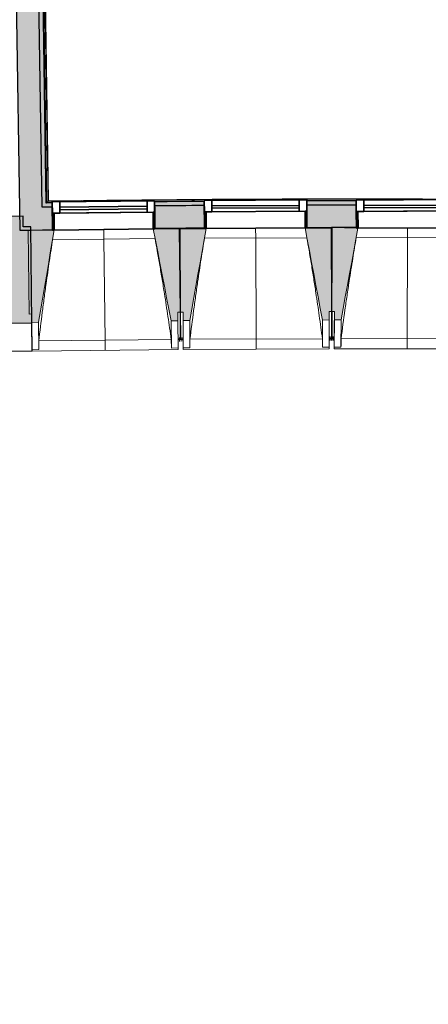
# Model space of a CAD drawing. Header units: centimetres. Extents: x -3926 to 10306, y -31136 to 469.
# Tile 2 of 148: x -2325 to -2081, y -2516 to -1928. Entities that reach past the tile are written whole.
import ezdxf

# ---------------------------------------------------------------- set-up
doc = ezdxf.new("R2010")
doc.units = ezdxf.units.CM
doc.linetypes.add('Tiret_2_', pattern=[0.25, 0.125, -0.125])
for name, color, linetype, lineweight in [('0-1', 7, 'Continuous', 5), ('COTGEN', 7, 'Continuous', 30), ('COTGEN-50', 7, 'Continuous', 30), ('MENUISERIES', 7, 'Continuous', 18), ('MENUISERIES-1', 7, 'Continuous', 25), ('MUR', 7, 'Continuous', 25), ('MUR_C', 7, 'Continuous', 25), ('OSSATURE', 7, 'Continuous', 18), ('OSSATURE_C', 7, 'Continuous', 18), ('SERRU', 7, 'Continuous', 18), ('SERRU-traverse', 7, 'Continuous', 18), ('SOL', 7, 'Continuous', 25), ('Z', 7, 'Continuous', 18)]:
    doc.layers.add(name, color=color, linetype=linetype, lineweight=lineweight)
doc.layers.add('A-ANNO-NPLT', color=7, linetype='Continuous', lineweight=25, plot=False)
for name, color, linetype, lineweight, true_color in [('A-GLAZ-GLAS', 7, 'Continuous', 25, 0x5c63b1), ('ANNOTATIONS-6', 4, 'Tiret_2_', 100, 0x00ffff), ('HACHURE-1', 7, 'Continuous', 25, 0x787878), ('HACHURE_C-1', 6, 'Continuous', 25, 0xff00ff), ('HACHURE_C-2', 6, 'Continuous', 5, 0xff00ff), ('MENUISERIES-2', 7, 'Continuous', 25, 0x5c63b1), ('MUR-1', 5, 'Continuous', 25, 0x0000ff), ('MUR_C-1', 6, 'Continuous', 25, 0xff00ff), ('OSSATURE-1', 7, 'Continuous', 5, 0x787878), ('OSSATURE-2', 5, 'Continuous', 25, 0x0000ff)]:
    doc.layers.add(name, color=color, linetype=linetype, lineweight=lineweight, true_color=true_color)
doc.styles.add('Trebuchet MS_1', font='trebuc.ttf', dxfattribs={"height": 12})
doc.dimstyles.new('Cotes_linéaires', dxfattribs={"dimscale": 30.48, "dimtxt": 12.371411, "dimasz": 0.520833, "dimexe": 0.328084, "dimexo": 0, "dimgap": 0.246063, "dimtad": 1, "dimlfac": 0.01, "dimrnd": 0.01, "dimzin": 0, "dimdsep": 46, "dimtxsty": 'Trebuchet MS_1', "dimblk1": 'OBLIQUE', "dimblk2": 'OBLIQUE', "dimsah": 1, "dimcen": 0.09, "dimazin": 0, "dimtfac": 1, "dimtdec": 4, "dimtix": 1, "dimtmove": 0, "dimatfit": 3, "dimfxl": 1, "dimtvp": 1, "dimtfill": 1, "dimtolj": 1, "dimtzin": 0, "dimarcsym": 2})

# ---------------------------------------------------------------- blocks, each defined once
blk = doc.blocks.new('XXX_VIDE FENETRE - 590-389517-2021_015_1113_DCE_1_100_N0_cloison')
at = {"layer": 'A-ANNO-NPLT'}
for p, q in [((-30.51, 0), (-30.51, -10)), ((-29.51, 0), (-30.51, 0)), ((-29.51, -10), (-29.51, 0)), ((30.51, 0), (29.51, 0)), ((29.51, 0), (29.51, -10)), ((30.51, -10), (30.51, 0)), ((-30.51, -10), (-29.51, -10)), ((-26.01, -10), (-30.51, -10)), ((-30.51, -10), (-30.51, -16.75)), ((-26.01, -16.75), (-26.01, -10)), ((26.01, -10), (26.01, -16.75)), ((30.51, -10), (26.01, -10)), ((29.51, -10), (30.51, -10)), ((30.51, -16.75), (30.51, -10)), ((-30.51, -16.75), (-26.01, -16.75)), ((26.01, -16.75), (30.51, -16.75))]:
    blk.add_line(p, q, dxfattribs=at)
at = {"layer": 'A-GLAZ-GLAS'}
for p, q in [((26.01, -12), (-26.01, -12)), ((-26.01, -12), (-26.01, -13.5)), ((-26.01, -13.5), (26.01, -13.5)), ((26.01, -13.5), (26.01, -12))]:
    blk.add_line(p, q, dxfattribs=at)
at = {"layer": 'MENUISERIES-1'}
for p, q in [((-29.51, 0), (29.51, 0)), ((29.51, 0), (-29.51, 0)), ((-30.51, -10), (-30.51, -0.07)), ((-29.51, -0.07), (-29.51, -10)), ((29.51, -10), (29.51, -0.07)), ((30.51, -0.07), (30.51, -10)), ((30.51, -10), (-30.51, -10)), ((-30.51, -16.75), (-30.51, -10)), ((-30.51, -10), (30.51, -10)), ((-29.51, -10), (29.51, -10)), ((-26.01, -10), (-26.01, -16.75)), ((26.01, -10), (-26.01, -10)), ((26.01, -16.75), (26.01, -10)), ((30.51, -10), (30.51, -16.75)), ((30.51, -16.75), (-30.51, -16.75)), ((-26.01, -16.75), (26.01, -16.75))]:
    blk.add_line(p, q, dxfattribs=at)
at = {"layer": 'MENUISERIES-2'}
for p, q in [((-26.01, -13.5), (-26.01, -12)), ((-26.01, -12), (26.01, -12)), ((26.01, -13.5), (-26.01, -13.5)), ((26.01, -12), (26.01, -13.5))]:
    blk.add_line(p, q, dxfattribs=at)
blk = doc.blocks.new('XXX_VIDE FENETRE - 590-V12-2021_015_1113_DCE_1_100_N0_cloison')
at = {"layer": 'A-ANNO-NPLT'}
for p, q in [((-30.51, 0), (-30.51, -10)), ((-29.51, 0), (-30.51, 0)), ((-29.51, -10), (-29.51, 0)), ((30.51, 0), (29.51, 0)), ((29.51, 0), (29.51, -10)), ((30.51, -10), (30.51, 0)), ((-30.51, -10), (-29.51, -10)), ((-26.01, -10), (-30.51, -10)), ((-30.51, -10), (-30.51, -16.75)), ((-26.01, -16.75), (-26.01, -10)), ((26.01, -10), (26.01, -16.75)), ((30.51, -10), (26.01, -10)), ((29.51, -10), (30.51, -10)), ((30.51, -16.75), (30.51, -10)), ((-30.51, -16.75), (-26.01, -16.75)), ((26.01, -16.75), (30.51, -16.75))]:
    blk.add_line(p, q, dxfattribs=at)
at = {"layer": 'A-GLAZ-GLAS'}
for p, q in [((26.01, -12), (-26.01, -12)), ((-26.01, -12), (-26.01, -13.5)), ((-26.01, -13.5), (26.01, -13.5)), ((26.01, -13.5), (26.01, -12))]:
    blk.add_line(p, q, dxfattribs=at)
at = {"layer": 'MENUISERIES-1'}
for p, q in [((-30.51, 0), (29.55, 0)), ((-30.51, -10), (-30.51, 0)), ((-29.51, 0), (-29.51, -10)), ((29.51, 0), (-29.51, 0)), ((29.51, -0.21), (29.51, 0)), ((29.51, -10), (29.51, -0.27)), ((30.51, -0.28), (30.51, -10)), ((30.51, -10), (-30.51, -10)), ((-30.51, -16.75), (-30.51, -10)), ((-30.51, -10), (30.51, -10)), ((-29.51, -10), (29.51, -10)), ((-26.01, -10), (-26.01, -16.75)), ((26.01, -10), (-26.01, -10)), ((26.01, -16.75), (26.01, -10)), ((30.51, -10), (30.51, -16.75)), ((30.51, -16.75), (-30.51, -16.75)), ((-26.01, -16.75), (26.01, -16.75))]:
    blk.add_line(p, q, dxfattribs=at)
at = {"layer": 'MENUISERIES-2'}
for p, q in [((-26.01, -13.5), (-26.01, -12)), ((-26.01, -12), (26.01, -12)), ((26.01, -13.5), (-26.01, -13.5)), ((26.01, -12), (26.01, -13.5))]:
    blk.add_line(p, q, dxfattribs=at)
blk = doc.blocks.new('Garde-corps - Garde-corps-505471-2021_015_1113_DCE_1_100_N0_cloison')
at = {"layer": 'SERRU-traverse'}
for p, q in [((-2308.9, -2037.77), (-2318.27, -1427.14)), ((-2318.27, -1427.14), (-2308.9, -2037.77)), ((-2308.6, -2037.46), (-2317.96, -1427.43)), ((-2308.6, -2037.46), (-2317.96, -1427.43)), ((-2307.9, -2036.74), (-2317.24, -1428.14)), ((-2307.73, -2036.56), (-2317.06, -1428.31)), ((-2307.57, -2036.39), (-2316.89, -1428.47)), ((-2305.38, -2037.42), (-2308.6, -2037.46)), ((-2305.38, -2037.45), (-2308.6, -2037.46)), ((-2288.19, -2036.14), (-2307.57, -2036.4)), ((-2249.69, -2036.18), (-2307.57, -2036.39)), ((-2219.48, -2036.79), (-2220.61, -2036.8)), ((-2220.61, -2036.8), (-2219.48, -2036.79)), ((-2124.24, -2036.13), (-2142.14, -2036.15)), ((-2130.53, -2036.43), (-2131.75, -2036.43)), ((-2131.75, -2036.43), (-2130.53, -2036.43))]:
    blk.add_line(p, q, dxfattribs=at)
at = {"layer": 'SERRU-traverse', "flags": 128}
for points in [[(-2308.9, -2037.77), (-2308.56, -2037.41), (-2308.21, -2037.06)], [(-2308.6, -2037.46), (-2308.61, -2037.47), (-2308.64, -2037.5), (-2308.68, -2037.54), (-2308.73, -2037.6), (-2308.79, -2037.65), (-2308.84, -2037.71), (-2308.9, -2037.77)], [(-2307.9, -2036.74), (-2308.25, -2037.1), (-2308.6, -2037.46)], [(-2307.57, -2036.39), (-2307.57, -2036.4), (-2307.58, -2036.4), (-2307.59, -2036.42), (-2307.61, -2036.44), (-2307.63, -2036.46), (-2307.65, -2036.48), (-2307.67, -2036.5), (-2307.69, -2036.52), (-2307.71, -2036.54), (-2307.73, -2036.56)]]:
    blk.add_lwpolyline(points, dxfattribs=at)
at = {"layer": 'SERRU-traverse'}
for radius, start, end in [(13044.68, 87.310169, 90.815427), (13044.86, 89.835073, 90.814662), (13043.97, 90.406296, 90.536372)]:
    blk.add_arc((-2122.26, -15080.1), radius, start, end, dxfattribs=at)
blk = doc.blocks.new('B02_ARC_rvt-1-2021_015_1113_DCE_1_100_N0_cloison')
at = {"layer": 'HACHURE_C-1'}
blk.add_hatch(color=256, dxfattribs=at).paths.add_polyline_path([(-2324.65, -2054), (-2311.15, -2053.8), (-2320.8, -1424.67), (-2334.3, -1424.86), (-2324.68, -2051.86)])
h = blk.add_hatch(color=256, dxfattribs=at)
h.paths.add_polyline_path([(-1055.15, -2096.21), (-1054.05, -2082.75), (-1068.54, -2081.57), (-1069.6, -2095.03), (-1061.29, -2095.7)])
h.paths.add_polyline_path([(-1130.43, -2090.24), (-1129.37, -2076.78), (-1158.42, -2074.6), (-1159.38, -2088.06), (-1130.44, -2090.24)])
h.paths.add_polyline_path([(-1220.25, -2083.69), (-1219.28, -2070.23), (-1248.86, -2068.21), (-1249.74, -2081.68), (-1220.26, -2083.69)])
h.paths.add_polyline_path([(-1310.63, -2077.74), (-1309.76, -2064.27), (-1339.28, -2062.46), (-1340.06, -2075.93), (-1310.63, -2077.74)])
h.paths.add_polyline_path([(-1400.97, -2072.41), (-1400.2, -2058.94), (-1429.63, -2057.34), (-1430.31, -2070.82), (-1400.98, -2072.41)])
h.paths.add_polyline_path([(-1491.26, -2067.72), (-1490.57, -2054.24), (-1520.06, -2052.84), (-1520.66, -2066.33), (-1491.26, -2067.72)])
h.paths.add_polyline_path([(-1581.62, -2063.65), (-1581.03, -2050.17), (-1610.53, -2048.97), (-1611.03, -2062.46), (-1581.62, -2063.65)])
h.paths.add_polyline_path([(-1672.01, -2060.21), (-1671.51, -2046.72), (-1701.02, -2045.74), (-1701.42, -2059.23), (-1672.01, -2060.21)])
h.paths.add_polyline_path([(-1762.41, -2057.4), (-1762.01, -2043.91), (-1791.53, -2043.12), (-1791.84, -2056.62), (-1762.42, -2057.4)])
h.paths.add_polyline_path([(-1852.84, -2055.22), (-1852.53, -2041.72), (-1882.05, -2041.14), (-1882.27, -2054.64), (-1852.84, -2055.22)])
h.paths.add_polyline_path([(-2311.15, -2053.8), (-2305.19, -2053.71), (-2305.39, -2040.22), (-2311.36, -2040.3), (-2311.18, -2051.86)])
h.paths.add_polyline_path([(-1943.28, -2053.66), (-1943.12, -2040.16), (-1972.5, -2039.79), (-1972.62, -2053.29), (-1943.28, -2053.66)])
h.paths.add_polyline_path([(-2244.18, -2053), (-2214.68, -2052.76), (-2214.76, -2039.26), (-2244.33, -2039.5), (-2244.19, -2051.86)])
h.paths.add_polyline_path([(-2033.64, -2052.73), (-2033.55, -2039.23), (-2063.2, -2039.06), (-2063.14, -2052.56), (-2033.64, -2052.73)])
h.paths.add_polyline_path([(-2153.66, -2052.47), (-2124.16, -2052.43), (-2124.24, -2038.93), (-2153.72, -2038.97), (-2153.66, -2051.86)])
at = {"layer": 'HACHURE_C-2'}
blk.add_hatch(color=256, dxfattribs=at).paths.add_polyline_path([(-2311.36, -2040.3), (-2308.86, -2040.27), (-2318.27, -1427.14), (-2320.77, -1427.17), (-2311.4, -2037.77)])
h = blk.add_hatch(color=256, dxfattribs=at)
h.paths.add_polyline_path([(-1054.05, -2082.75), (-1053.84, -2080.26), (-1068.34, -2079.08), (-1068.54, -2081.57), (-1061.09, -2082.18)])
h.paths.add_polyline_path([(-1129.37, -2076.78), (-1129.17, -2074.29), (-1158.24, -2072.1), (-1158.42, -2074.6), (-1129.65, -2076.76)])
h.paths.add_polyline_path([(-1219.28, -2070.23), (-1219.1, -2067.74), (-1248.7, -2065.71), (-1248.86, -2068.21), (-1219.54, -2070.21)])
h.paths.add_polyline_path([(-1309.76, -2064.27), (-1309.59, -2061.77), (-1339.13, -2059.96), (-1339.28, -2062.46), (-1309.99, -2064.25)])
h.paths.add_polyline_path([(-1400.2, -2058.94), (-1400.05, -2056.44), (-1429.5, -2054.84), (-1429.63, -2057.34), (-1400.4, -2058.92)])
h.paths.add_polyline_path([(-1490.57, -2054.24), (-1490.44, -2051.74), (-1500.91, -2051.27), (-1501.11, -2053.73), (-1490.75, -2054.23)])
h.paths.add_polyline_path([(-1508.11, -2053.4), (-1507.9, -2050.91), (-1519.95, -2050.34), (-1520.06, -2052.84), (-1508.53, -2053.38)])
h.paths.add_polyline_path([(-1581.03, -2050.17), (-1580.92, -2047.67), (-1610.44, -2046.48), (-1610.53, -2048.97), (-1581.18, -2050.16)])
h.paths.add_polyline_path([(-1671.51, -2046.72), (-1671.41, -2044.22), (-1700.94, -2043.24), (-1701.02, -2045.74), (-1671.64, -2046.72)])
h.paths.add_polyline_path([(-1762.01, -2043.91), (-1761.94, -2041.41), (-1791.47, -2040.63), (-1791.53, -2043.12), (-1762.12, -2043.9)])
h.paths.add_polyline_path([(-1852.53, -2041.72), (-1852.53, -2039.22), (-1882.01, -2038.64), (-1882, -2041.14), (-1852.61, -2041.72)])
h.paths.add_polyline_path([(-2308.86, -2040.27), (-2305.35, -2040.22), (-2305.39, -2037.72), (-2308.9, -2037.77)])
h.paths.add_polyline_path([(-1943.06, -2040.16), (-1943.06, -2037.66), (-1972.48, -2037.29), (-1972.47, -2039.79), (-1943.12, -2040.16)])
h.paths.add_polyline_path([(-2244.33, -2039.5), (-2214.74, -2039.26), (-2214.76, -2036.76), (-2244.36, -2037)])
h.paths.add_polyline_path([(-2033.52, -2039.23), (-2033.55, -2036.73), (-2063.21, -2036.56), (-2063.19, -2039.06), (-2033.55, -2039.23)])
h.paths.add_polyline_path([(-2153.72, -2038.97), (-2124.22, -2038.93), (-2124.24, -2036.43), (-2153.73, -2036.47)])
at = {"layer": 'MUR'}
for p, q in [((-2305.38, -2037.72), (-2305.19, -2053.71)), ((-2244.18, -2053), (-2244.36, -2037)), ((-2214.75, -2036.76), (-2214.68, -2052.76)), ((-2153.66, -2052.47), (-2153.73, -2036.47)), ((-2124.24, -2036.43), (-2124.16, -2052.43))]:
    blk.add_line(p, q, dxfattribs=at)
at = {"layer": 'MUR_C-1'}
for p, q in [((-2311.36, -2040.3), (-2320.77, -1427.17)), ((-2308.9, -2037.77), (-2318.27, -1427.14)), ((-2334.26, -1427.36), (-2324.65, -2054)), ((-2305.38, -2037.72), (-2308.9, -2037.77)), ((-2305.19, -2053.71), (-2305.38, -2037.72)), ((-2244.36, -2037), (-2244.18, -2053)), ((-2214.68, -2052.76), (-2214.75, -2036.76)), ((-2153.73, -2036.47), (-2153.66, -2052.47)), ((-2124.16, -2052.43), (-2124.24, -2036.43)), ((-2305.35, -2040.22), (-2308.86, -2040.27)), ((-2308.65, -2053.76), (-2305.19, -2053.71))]:
    blk.add_line(p, q, dxfattribs=at)
at = {"layer": 'MUR_C-1', "flags": 128}
for points in [[(-2308.86, -2040.27), (-2310.11, -2040.28), (-2311.36, -2040.3)], [(-2324.65, -2054), (-2317.9, -2053.9), (-2311.15, -2053.8)], [(-2311.15, -2053.8), (-2309.9, -2053.78), (-2308.65, -2053.76)]]:
    blk.add_lwpolyline(points, dxfattribs=at)
at = {"layer": 'MUR_C-1'}
for radius, start, end in [(13043.67, 90.406299, 90.536369), (13043.67, 90.008684, 90.138261), (13041.17, 90.406325, 90.536344), (13041.17, 90.008635, 90.138236), (13027.67, 90.406468, 90.536211), (13027.67, 90.008366, 90.138102)]:
    blk.add_arc((-2122.26, -15080.1), radius, start, end, dxfattribs=at)
at = {"layer": 'SOL'}
for p, q in [((-2308.9, -2037.77), (-2318.27, -1427.14)), ((-2318.27, -1427.14), (-2308.9, -2037.77)), ((-2308.9, -2037.77), (-2318.27, -1427.14)), ((-2318.27, -1427.14), (-2308.9, -2037.77))]:
    blk.add_line(p, q, dxfattribs=at)
at = {"layer": 'MENUISERIES'}
for name, p, rotation in [('XXX_VIDE FENETRE - 590-389517-2021_015_1113_DCE_1_100_N0_cloison', (-2274.68, -2053.5), 180.6653118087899), ('XXX_VIDE FENETRE - 590-389517-2021_015_1113_DCE_1_100_N0_cloison', (-2184.17, -2052.78), 180.2680427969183), ('XXX_VIDE FENETRE - 590-V12-2021_015_1113_DCE_1_100_N0_cloison', (-2093.65, -2052.59), 180.2680427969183)]:
    blk.add_blockref(name, p, dxfattribs=dict(at, rotation=rotation))
at = {"layer": 'SERRU'}
blk.add_blockref('Garde-corps - Garde-corps-505471-2021_015_1113_DCE_1_100_N0_cloison', (0, 0), dxfattribs=at)
blk = doc.blocks.new('20_MUR PREFA_01 - MODULE_01 B-3165811-2021_015_1113_DCE_1_100_N0_cloison')
at = {"layer": 'Z'}
for p, q in [((0, 72.21), (0, 66.14)), ((0, 66.14), (0, 5.85)), ((0, 0.07), (0, 5.85))]:
    blk.add_line(p, q, dxfattribs=at)
blk = doc.blocks.new('Murs 5 - Murs 1-3191041-2021_015_1113_DCE_1_100_N0_cloison')
at = {"layer": 'HACHURE-1'}
blk.add_hatch(color=256, dxfattribs=at).paths.add_polyline_path([(-2378.59, -2109.86), (-2317.54, -2109.15), (-2318.21, -2051.9), (-2322.65, -2051.9), (-2322.75, -2045.58), (-2379.56, -2046.46), (-2379.15, -2073.44)])
at = {"layer": 'MUR'}
for p, q in [((-2396.2, -2046.71), (-2379.56, -2046.46)), ((-2394.97, -2127.04), (-2396.2, -2046.71)), ((-2378.59, -2109.86), (-2394.97, -2127.04)), ((-2317.34, -2126.13), (-2317.54, -2109.15)), ((-2317.34, -2126.13), (-2394.97, -2127.04))]:
    blk.add_line(p, q, dxfattribs=at)
at = {"layer": 'MUR_C'}
for p, q in [((-2322.75, -2045.58), (-2379.56, -2046.46)), ((-2379.56, -2046.46), (-2378.59, -2109.86)), ((-2322.65, -2051.95), (-2322.75, -2045.58)), ((-2318.21, -2051.9), (-2322.65, -2051.95)), ((-2317.54, -2109.15), (-2318.21, -2051.9)), ((-2378.59, -2109.86), (-2317.54, -2109.15))]:
    blk.add_line(p, q, dxfattribs=at)
blk = doc.blocks.new('B02_DC_STR_rvt-1-2021_015_1113_DCE_1_100_N0_cloison')
at = {"layer": 'OSSATURE-1'}
for points in [[(-2317.54, -2108.94), (-2313.54, -2108.9), (-2304.19, -2053.84), (-2305.19, -2053.84), (-2305.19, -2053.78), (-2319.68, -2053.95), (-2319.1, -2103.96), (-2317.6, -2103.96), (-2317.54, -2108.9)], [(-2234.55, -2107.98), (-2230.55, -2107.93), (-2230.55, -2102.93), (-2229.11, -2102.91), (-2229.69, -2052.91), (-2244.18, -2053.07), (-2244.18, -2053.14), (-2245.17, -2053.15), (-2235.53, -2102.93)], [(-2227.41, -2107.92), (-2223.41, -2107.91), (-2213.68, -2052.92), (-2214.68, -2052.92), (-2214.72, -2052.85), (-2229.17, -2052.92), (-2228.93, -2102.93), (-2227.43, -2102.93), (-2227.41, -2107.91)], [(-2144.41, -2107.54), (-2140.41, -2107.52), (-2140.41, -2102.52), (-2138.93, -2102.51), (-2139.17, -2052.5), (-2153.66, -2052.57), (-2153.66, -2052.64), (-2154.66, -2052.64), (-2145.35, -2102.52)], [(-2133.27, -2107.44), (-2123.2, -2052.73), (-2124.16, -2052.73), (-2124.21, -2052.45), (-2138.65, -2052.42), (-2138.76, -2102.43), (-2137.26, -2102.43), (-2137.26, -2107.43)]]:
    blk.add_hatch(color=256, dxfattribs=at).paths.add_polyline_path(points)
at = {"layer": 'ANNOTATIONS-6'}
for p, q in [((-2227.36, -2119.05), (-2230.42, -2119.08)), ((-2137.3, -2118.64), (-2140.36, -2118.64))]:
    blk.add_line(p, q, dxfattribs=at)
at = {"layer": 'MUR'}
for p, q in [((-2229.37, -2079.99), (-2229.04, -2079.98)), ((-2139.04, -2080.03), (-2138.71, -2080.03))]:
    blk.add_line(p, q, dxfattribs=at)
at = {"layer": 'OSSATURE'}
for p, q in [((-2304.19, -2053.84), (-2245.17, -2053.15)), ((-2213.68, -2052.92), (-2154.66, -2052.64)), ((-2093.65, -2052.59), (-2064.14, -2052.66)), ((-2244.09, -2058.92), (-2305.14, -2059.63)), ((-2153.62, -2058.42), (-2214.66, -2058.7)), ((-2063.14, -2058.44), (-2124.19, -2058.3)), ((-2140.43, -2102.52), (-2140.39, -2113)), ((-2138.93, -2102.51), (-2138.86, -2118.59)), ((-2138.8, -2118.51), (-2138.76, -2102.43)), ((-2137.29, -2112.92), (-2137.26, -2102.43)), ((-2317.48, -2114.43), (-2317.6, -2103.94)), ((-2234.55, -2107.98), (-2234.36, -2124.27)), ((-2230.61, -2102.93), (-2230.49, -2113.42)), ((-2230.55, -2107.93), (-2230.36, -2124.22)), ((-2229.11, -2102.91), (-2228.92, -2118.99)), ((-2228.86, -2119.01), (-2228.93, -2102.93)), ((-2227.38, -2113.41), (-2227.43, -2102.92)), ((-2227.33, -2124.21), (-2227.41, -2107.92)), ((-2223.33, -2124.19), (-2223.41, -2107.91)), ((-2144.41, -2107.54), (-2144.34, -2123.83)), ((-2140.41, -2107.52), (-2140.34, -2123.81)), ((-2137.31, -2123.72), (-2137.27, -2107.43)), ((-2133.31, -2123.73), (-2133.27, -2107.44)), ((-2317.35, -2125.23), (-2317.54, -2108.94)), ((-2317.41, -2120.02), (-2317.48, -2114.43)), ((-2313.35, -2125.18), (-2313.54, -2108.9)), ((-2230.49, -2113.42), (-2230.42, -2119.01)), ((-2227.36, -2119), (-2227.38, -2113.41)), ((-2140.39, -2113), (-2140.36, -2118.6)), ((-2137.3, -2118.51), (-2137.29, -2112.92)), ((-2317.41, -2120.23), (-2317.41, -2120.08)), ((-2313.39, -2120.03), (-2234.44, -2119.11)), ((-2230.42, -2119.08), (-2230.42, -2119.22)), ((-2230.42, -2119.22), (-2228.92, -2119.2)), ((-2228.92, -2119.06), (-2228.92, -2119.2)), ((-2228.86, -2119.22), (-2228.86, -2119.06)), ((-2228.86, -2119.22), (-2227.36, -2119.21)), ((-2227.36, -2119.21), (-2227.36, -2119.05)), ((-2223.33, -2119.04), (-2144.38, -2118.67)), ((-2140.36, -2118.64), (-2140.36, -2118.81)), ((-2140.36, -2118.81), (-2138.86, -2118.8)), ((-2138.86, -2118.64), (-2138.86, -2118.8)), ((-2138.8, -2118.72), (-2138.8, -2118.64)), ((-2138.8, -2118.72), (-2137.3, -2118.72)), ((-2137.3, -2118.72), (-2137.3, -2118.64)), ((-2133.27, -2118.57), (-2054.32, -2118.75)), ((-2313.35, -2125.18), (-2317.35, -2125.23)), ((-2317.34, -2126.13), (-2317.35, -2125.2)), ((-2317.34, -2126.13), (-2230.35, -2125.12)), ((-2313.35, -2125.16), (-2313.35, -2125.18)), ((-2230.36, -2124.22), (-2234.36, -2124.27)), ((-2234.36, -2124.27), (-2234.36, -2124.24)), ((-2230.36, -2124.19), (-2230.35, -2125.12)), ((-2223.33, -2124.19), (-2227.33, -2124.21)), ((-2227.33, -2125.12), (-2227.33, -2124.19)), ((-2227.33, -2125.12), (-2140.33, -2124.71)), ((-2223.33, -2124.17), (-2223.33, -2124.19)), ((-2144.34, -2123.83), (-2144.34, -2123.8)), ((-2140.34, -2123.81), (-2144.34, -2123.83)), ((-2140.34, -2123.78), (-2140.33, -2124.71)), ((-2137.31, -2124.63), (-2137.31, -2123.7)), ((-2133.31, -2123.73), (-2137.31, -2123.72)), ((-2137.31, -2124.63), (-2050.31, -2124.82)), ((-2133.31, -2123.71), (-2133.31, -2123.73))]:
    blk.add_line(p, q, dxfattribs=at)
at = {"layer": 'OSSATURE', "flags": 128}
for points in [[(-2313.39, -2120.03), (-2313.38, -2121.05), (-2313.37, -2122.08), (-2313.37, -2123.1), (-2313.36, -2124.13), (-2313.35, -2125.16)], [(-2234.36, -2124.24), (-2234.38, -2123.21), (-2234.39, -2122.19), (-2234.41, -2121.16), (-2234.43, -2120.13), (-2234.44, -2119.11)], [(-2223.33, -2119.04), (-2223.33, -2120.06), (-2223.33, -2121.09), (-2223.33, -2122.12), (-2223.33, -2123.14), (-2223.33, -2124.17)], [(-2144.34, -2123.8), (-2144.35, -2122.77), (-2144.36, -2121.75), (-2144.37, -2120.72), (-2144.37, -2119.69), (-2144.38, -2118.67)], [(-2133.27, -2118.57), (-2133.28, -2119.6), (-2133.29, -2120.63), (-2133.29, -2121.65), (-2133.3, -2122.68), (-2133.31, -2123.71)]]:
    blk.add_lwpolyline(points, dxfattribs=at)
at = {"layer": 'OSSATURE'}
for points, knots in [([(-2305.13, -2059.63), (-2305.79, -2063.8), (-2306.78, -2070.25), (-2308.06, -2078.99), (-2309.1, -2086.39), (-2310.19, -2094.37), (-2311.67, -2105.77), (-2312.72, -2114.32), (-2313.39, -2120.03)], [0.0183454, 0.0183454, 0.0183454, 0.0183454, 0.2222222, 0.3333333, 0.4444444, 0.5833333, 0.7222222, 1, 1, 1, 1]), ([(-2234.44, -2119.11), (-2235.09, -2114.56), (-2236.08, -2107.74), (-2237.45, -2098.65), (-2238.6, -2091.26), (-2239.88, -2083.32), (-2241.3, -2074.81), (-2242.71, -2066.67), (-2243.66, -2061.38), (-2244.11, -2058.92)], [0, 0, 0, 0, 0.2222222, 0.3333333, 0.4444444, 0.5833333, 0.7222222, 0.8611111, 0.9816328, 0.9816328, 0.9816328, 0.9816328]), ([(-2214.65, -2058.7), (-2215.34, -2062.87), (-2216.38, -2069.31), (-2217.72, -2078.04), (-2218.82, -2085.44), (-2219.95, -2093.4), (-2221.52, -2104.79), (-2222.62, -2113.34), (-2223.33, -2119.04)], [0.0183454, 0.0183454, 0.0183454, 0.0183454, 0.2222222, 0.3333333, 0.4444444, 0.5833333, 0.7222222, 1, 1, 1, 1]), ([(-2144.38, -2118.67), (-2144.99, -2114.11), (-2145.94, -2107.28), (-2147.25, -2098.19), (-2148.35, -2090.79), (-2149.57, -2082.84), (-2150.93, -2074.32), (-2152.28, -2066.17), (-2153.2, -2060.88), (-2153.63, -2058.42)], [0, 0, 0, 0, 0.2222222, 0.3333333, 0.4444444, 0.5833333, 0.7222222, 0.8611111, 0.9816328, 0.9816328, 0.9816328, 0.9816328]), ([(-2124.18, -2058.3), (-2124.9, -2062.46), (-2125.98, -2068.9), (-2127.37, -2077.62), (-2128.52, -2085), (-2129.72, -2092.97), (-2131.36, -2104.34), (-2132.52, -2112.88), (-2133.27, -2118.57)], [0.0183454, 0.0183454, 0.0183454, 0.0183454, 0.2222222, 0.3333333, 0.4444444, 0.5833333, 0.7222222, 1, 1, 1, 1])]:
    blk.add_open_spline(points, degree=3, knots=knots, dxfattribs=at)
at = {"layer": 'OSSATURE_C'}
for p, q in [((-2305.19, -2053.78), (-2319.68, -2053.95)), ((-2319.68, -2053.95), (-2319.1, -2103.96)), ((-2229.69, -2052.91), (-2244.18, -2053.07)), ((-2229.11, -2102.91), (-2229.69, -2052.91)), ((-2214.68, -2052.85), (-2229.17, -2052.92)), ((-2229.17, -2052.92), (-2228.93, -2102.93)), ((-2139.17, -2052.5), (-2153.67, -2052.57)), ((-2138.93, -2102.51), (-2139.17, -2052.5)), ((-2138.65, -2052.42), (-2138.76, -2102.43)), ((-2124.16, -2052.45), (-2138.65, -2052.42)), ((-2123.16, -2052.51), (-2123.15, -2052.45)), ((-2140.43, -2102.52), (-2138.93, -2102.51)), ((-2140.41, -2107.52), (-2140.43, -2102.52)), ((-2138.76, -2102.43), (-2137.26, -2102.43)), ((-2137.26, -2102.43), (-2137.27, -2107.43)), ((-2319.1, -2103.96), (-2317.6, -2103.94)), ((-2317.6, -2103.94), (-2317.54, -2108.94)), ((-2234.55, -2107.98), (-2230.55, -2107.93)), ((-2230.61, -2102.93), (-2229.11, -2102.91)), ((-2230.55, -2107.93), (-2230.61, -2102.93)), ((-2228.93, -2102.93), (-2227.43, -2102.92)), ((-2227.43, -2102.92), (-2227.41, -2107.92)), ((-2227.41, -2107.92), (-2223.41, -2107.91)), ((-2144.41, -2107.54), (-2140.41, -2107.52)), ((-2137.27, -2107.43), (-2133.27, -2107.44)), ((-2317.54, -2108.94), (-2313.54, -2108.9))]:
    blk.add_line(p, q, dxfattribs=at)
at = {"layer": 'OSSATURE_C', "flags": 128}
for points in [[(-2313.54, -2108.9), (-2312.37, -2102), (-2311.2, -2095.11), (-2310.03, -2088.22), (-2308.86, -2081.33), (-2307.69, -2074.44), (-2306.52, -2067.55), (-2305.35, -2060.66), (-2304.18, -2053.77)], [(-2245.19, -2053.09), (-2243.86, -2059.95), (-2242.53, -2066.81), (-2241.2, -2073.67), (-2239.87, -2080.53), (-2238.54, -2087.39), (-2237.21, -2094.25), (-2235.88, -2101.12), (-2234.55, -2107.98)], [(-2223.41, -2107.91), (-2222.19, -2101.02), (-2220.97, -2094.14), (-2219.76, -2087.26), (-2218.54, -2080.38), (-2217.32, -2073.5), (-2216.1, -2066.61), (-2214.89, -2059.73), (-2213.67, -2052.85)], [(-2154.67, -2052.57), (-2153.39, -2059.44), (-2152.1, -2066.31), (-2150.82, -2073.18), (-2149.54, -2080.05), (-2148.26, -2086.93), (-2146.98, -2093.8), (-2145.69, -2100.67), (-2144.41, -2107.54)], [(-2133.27, -2107.44), (-2132.01, -2100.57), (-2130.74, -2093.69), (-2129.48, -2086.82), (-2128.21, -2079.95), (-2126.95, -2073.07), (-2125.68, -2066.2), (-2124.41, -2059.33), (-2123.2, -2052.73)]]:
    blk.add_lwpolyline(points, dxfattribs=at)
at = {"layer": 'SOL'}
for p, q in [((-2318.18, -2053.93), (-2305.19, -2053.78)), ((-2244.18, -2053.07), (-2229.69, -2052.91)), ((-2229.69, -2052.91), (-2228.92, -2118.99)), ((-2229.17, -2052.92), (-2214.68, -2052.85)), ((-2228.86, -2119.01), (-2229.17, -2052.92)), ((-2153.67, -2052.57), (-2139.17, -2052.5)), ((-2139.17, -2052.5), (-2138.86, -2118.59)), ((-2138.8, -2118.51), (-2138.65, -2052.44)), ((-2131.2, -2052.44), (-2124.16, -2052.45)), ((-2317.41, -2120.08), (-2317.41, -2120.02)), ((-2228.92, -2118.99), (-2230.42, -2119.01)), ((-2230.42, -2119.01), (-2230.42, -2119.08)), ((-2230.42, -2119.08), (-2227.36, -2119.05)), ((-2230.42, -2119.08), (-2228.92, -2119.06)), ((-2228.86, -2119.06), (-2228.92, -2119.06)), ((-2227.36, -2119), (-2228.86, -2119.01)), ((-2228.86, -2119.06), (-2227.36, -2119.05)), ((-2138.86, -2118.59), (-2140.36, -2118.6)), ((-2140.36, -2118.64), (-2137.3, -2118.64)), ((-2140.36, -2118.64), (-2138.86, -2118.64)), ((-2138.8, -2118.64), (-2138.86, -2118.64)), ((-2137.3, -2118.51), (-2138.8, -2118.51)), ((-2138.8, -2118.64), (-2137.3, -2118.64)), ((-2137.3, -2118.64), (-2137.3, -2118.51))]:
    blk.add_line(p, q, dxfattribs=at)
at = {"layer": 'MUR-1'}
blk.add_blockref('Murs 5 - Murs 1-3191041-2021_015_1113_DCE_1_100_N0_cloison', (0, 0), dxfattribs=at)
at = {"layer": 'OSSATURE-2'}
for p, rotation in [((-2274.68, -2053.43), 180.6653118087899), ((-2184.17, -2052.71), 180.2680427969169), ((-2093.65, -2052.52), 179.8707737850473)]:
    blk.add_blockref('20_MUR PREFA_01 - MODULE_01 B-3165811-2021_015_1113_DCE_1_100_N0_cloison', p, dxfattribs=dict(at, rotation=rotation))
blk = doc.blocks.new('DIMBLOCK37-2021_015_1113_DCE_1_100_N0_cloison')
at = {"layer": 'COTGEN-50'}
for p, q in [((-2316.94, -1513.79), (-2317.24, -1493.8)), ((-2316.94, -1513.79), (-2316.78, -1523.79)), ((-1447.88, -1543.1), (-1446.23, -1523.17)), ((-1447.88, -1543.1), (-1448.71, -1553.06)), ((-1447.88, -1543.1), (-1447.88, -1543.1))]:
    blk.add_line(p, q, dxfattribs=at)
at = {"layer": 'COTGEN-50', "lineweight": 70}
for p, q in [((-2316.94, -1513.79), (-2309.12, -1505.74)), ((-2316.94, -1513.79), (-2324.75, -1521.85)), ((-1447.88, -1543.1), (-1439.32, -1535.84)), ((-1447.88, -1543.1), (-1456.45, -1550.35))]:
    blk.add_line(p, q, dxfattribs=at)
at = {"layer": 'COTGEN-50'}
blk.add_arc((-2180.92, -10380.95), 8868.2, 85.258613, 90.878841, dxfattribs=at)
blk.add_arc((-2180.92, -10380.95), 8868.2, 85.258613, 90.878841, dxfattribs=at)
at = {"layer": 'COTGEN-50', "color": 0, "insert": (-1901.92, -1494.25), "char_height": 12, "width": 49.5695, "attachment_point": 1, "rotation": 358.06873, "line_spacing_factor": 1.048425, "style": 'Trebuchet MS_1', "bg_fill": 3, "box_fill_scale": 1.25, "bg_fill_color": 256, "bg_fill_true_color": 13158600, "bg_fill_transparency": 0}
blk.add_mtext('5.62°', dxfattribs=at)
blk = doc.blocks.new('_Oblique')
at = {"color": 0, "linetype": 'ByBlock', "lineweight": -2}
blk.add_line((-0.5, -0.5), (0.5, 0.5), dxfattribs=at)
blk = doc.blocks.new('DIMBLOCK38-2021_015_1113_DCE_1_100_N0_cloison')
at = {"layer": 'COTGEN-50'}
for p, q in [((-1438.41, -1543.79), (-1436.76, -1523.85)), ((-1438.41, -1543.79), (-1439.24, -1553.75)), ((-1004.12, -1583.33), (-1002.15, -1563.43)), ((-1004.12, -1583.33), (-1005.11, -1593.28)), ((-1004.12, -1583.33), (-1004.12, -1583.33))]:
    blk.add_line(p, q, dxfattribs=at)
at = {"layer": 'COTGEN-50', "lineweight": 70}
for p, q in [((-1438.41, -1543.79), (-1429.84, -1536.53)), ((-1438.41, -1543.79), (-1446.98, -1551.04)), ((-1004.12, -1583.33), (-995.44, -1576.22)), ((-1004.12, -1583.33), (-1012.8, -1590.45))]:
    blk.add_line(p, q, dxfattribs=at)
at = {"layer": 'COTGEN-50'}
blk.add_arc((-3675.63, -28517.07), 27065.91, 84.335457, 85.258613, dxfattribs=at)
blk.add_arc((-3675.63, -28517.07), 27065.91, 84.335457, 85.258613, dxfattribs=at)
at = {"layer": 'COTGEN-50', "color": 0, "insert": (-1239.68, -1538.05), "char_height": 12, "width": 49.5695, "attachment_point": 1, "rotation": 354.79703, "line_spacing_factor": 1.048425, "style": 'Trebuchet MS_1', "bg_fill": 3, "box_fill_scale": 1.25, "bg_fill_color": 256, "bg_fill_true_color": 13158600, "bg_fill_transparency": 0}
blk.add_mtext('0.92°', dxfattribs=at)
blk = doc.blocks.new('DIMBLOCK39-2021_015_1113_DCE_1_100_N0_cloison')
at = {"layer": 'COTGEN-50'}
for p, q in [((-994.52, -1582.81), (-992.55, -1562.91)), ((-994.52, -1582.81), (-995.51, -1592.76)), ((-471.54, -1639.37), (-469.21, -1619.5)), ((-471.54, -1639.37), (-472.7, -1649.3)), ((-471.54, -1639.37), (-471.54, -1639.37))]:
    blk.add_line(p, q, dxfattribs=at)
at = {"layer": 'COTGEN-50', "lineweight": 70}
for p, q in [((-994.52, -1582.81), (-985.84, -1575.7)), ((-994.52, -1582.81), (-1003.21, -1589.93)), ((-471.54, -1639.37), (-462.73, -1632.41)), ((-471.54, -1639.37), (-480.35, -1646.33))]:
    blk.add_line(p, q, dxfattribs=at)
at = {"layer": 'COTGEN-50'}
blk.add_arc((-3925.85, -31136), 29698.21, 83.320589, 84.335457, dxfattribs=at)
blk.add_arc((-3925.85, -31136), 29698.21, 83.320589, 84.335457, dxfattribs=at)
at = {"layer": 'COTGEN-50', "color": 0, "insert": (-750.98, -1584.99), "char_height": 12, "width": 49.5695, "attachment_point": 1, "rotation": 353.82802, "line_spacing_factor": 1.048425, "style": 'Trebuchet MS_1', "bg_fill": 3, "box_fill_scale": 1.25, "bg_fill_color": 256, "bg_fill_true_color": 13158600, "bg_fill_transparency": 0}
blk.add_mtext('1.01°', dxfattribs=at)
blk = doc.blocks.new('DIMBLOCK41-2021_015_1113_DCE_1_100_N0_cloison')
at = {"layer": 'COTGEN-50'}
for p, q in [((-2323.02, -1117.45), (-2323.17, -1107.45)), ((-2323.02, -1117.45), (-2318.27, -1427.14)), ((1459.94, -1572.92), (1462.47, -1563.25)), ((1459.94, -1572.92), (1383.27, -1867.09)), ((1459.94, -1572.92), (1459.94, -1572.92))]:
    blk.add_line(p, q, dxfattribs=at)
at = {"layer": 'COTGEN-50', "lineweight": 70}
for p, q in [((-2323.02, -1117.45), (-2315.2, -1109.39)), ((-2323.02, -1117.45), (-2330.83, -1125.51)), ((1459.94, -1572.92), (1469.63, -1567.24)), ((1459.94, -1572.92), (1450.26, -1578.6))]:
    blk.add_line(p, q, dxfattribs=at)
at = {"layer": 'COTGEN-50'}
blk.add_arc((-2106.17, -15253.9), 14138.12, 75.390267, 90.878841, dxfattribs=at)
blk.add_arc((-2106.17, -15253.9), 14138.12, 75.390267, 90.878841, dxfattribs=at)
at = {"layer": 'COTGEN-50', "color": 0, "insert": (-438.27, -1191.48), "char_height": 12, "width": 60.1376, "attachment_point": 1, "rotation": 353.13455, "line_spacing_factor": 1.048425, "style": 'Trebuchet MS_1', "bg_fill": 3, "box_fill_scale": 1.25, "bg_fill_color": 256, "bg_fill_true_color": 13158600, "bg_fill_transparency": 0}
blk.add_mtext('15.49°', dxfattribs=at)

msp = doc.modelspace()

# ---------------------------------------------------------------- block references
at = {"layer": '0-1'}
for name in ['B02_DC_STR_rvt-1-2021_015_1113_DCE_1_100_N0_cloison', 'B02_ARC_rvt-1-2021_015_1113_DCE_1_100_N0_cloison']:
    msp.add_blockref(name, (0, 0), dxfattribs=at)

# ---------------------------------------------------------------- next in the draw order: dimensions: what is measured, and where the dimension line sits
at = {"layer": 'COTGEN'}
dim = msp.add_angular_dim_3p(base=(-1737.197, -1523.859), center=(-2180.916, -10380.954), p1=(-1446.231, -1523.167), p2=(-2317.244, -1493.797), dimstyle='Cotes_linéaires', override={"dimpost": '<>', "dimfxl": 871.507472}, dxfattribs=at)
dim.commit()
dim.dimension.update_dxf_attribs({"geometry": 'DIMBLOCK37-2021_015_1113_DCE_1_100_N0_cloison', "text_midpoint": (-1881.592, -1504.171)})

# ---------------------------------------------------------------- next in the draw order: dimensions: what is measured, and where the dimension line sits
dim = msp.add_angular_dim_3p(base=(-1148.812, -1569.373), center=(-3675.633, -28517.071), p1=(-1002.147, -1563.43), p2=(-1436.756, -1523.855), dimstyle='Cotes_linéaires', override={"dimpost": '<>', "dimfxl": 436.406534}, dxfattribs=at)
dim.commit()
dim.dimension.update_dxf_attribs({"geometry": 'DIMBLOCK38-2021_015_1113_DCE_1_100_N0_cloison', "text_midpoint": (-1219.95, -1549.116)})

# ---------------------------------------------------------------- next in the draw order: dimensions: what is measured, and where the dimension line sits
dim = msp.add_angular_dim_3p(base=(-645.756, -1619.486), center=(-3925.854, -31136.004), p1=(-469.215, -1619.503), p2=(-992.549, -1562.909), dimstyle='Cotes_linéaires', override={"dimpost": '<>', "dimfxl": 526.385297}, dxfattribs=at)
dim.commit()
dim.dimension.update_dxf_attribs({"geometry": 'DIMBLOCK39-2021_015_1113_DCE_1_100_N0_cloison', "text_midpoint": (-731.444, -1596.405)})

# ---------------------------------------------------------------- next in the draw order: dimensions: what is measured, and where the dimension line sits
dim = msp.add_angular_dim_3p(base=(214.367, -1307.524), center=(-2106.165, -15253.902), p1=(1383.266, -1867.091), p2=(-2318.266, -1427.137), dimstyle='Cotes_linéaires', override={"dimpost": '<>', "dimfxl": 3727.586726}, dxfattribs=at)
dim.commit()
dim.dimension.update_dxf_attribs({"geometry": 'DIMBLOCK41-2021_015_1113_DCE_1_100_N0_cloison', "text_midpoint": (-414.493, -1203.634)})

doc.saveas('drawing.dxf')
